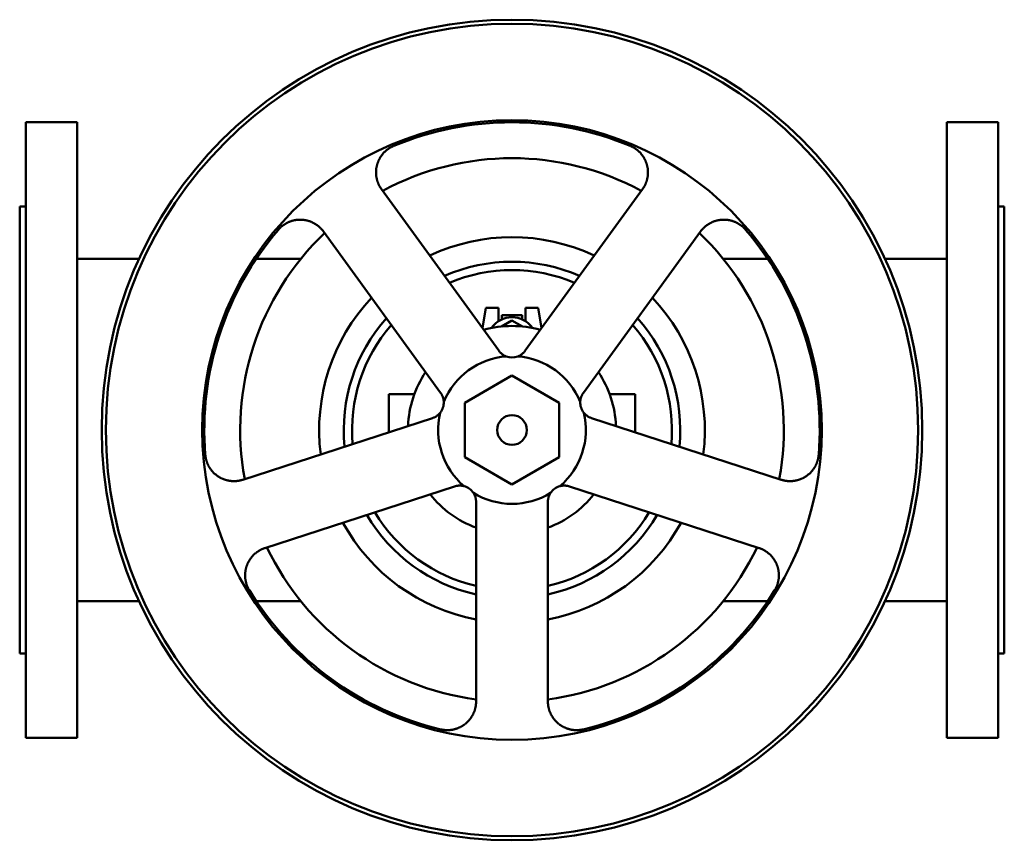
# Model space of a CAD drawing. Header units: millimetres. Extents: x 0 to 480, y -200 to 200.
import ezdxf

# ---------------------------------------------------------------- set-up
doc = ezdxf.new("R2010")
doc.units = ezdxf.units.MM
doc.layers.add('AM_0', color=7, linetype='Continuous', lineweight=30)

msp = doc.modelspace()

# ---------------------------------------------------------------- linework, layer by layer
at = {"layer": 'AM_0', "color": 7, "linetype": 'Continuous', "lineweight": 50}
for p, q in [((28, 150), (3, 150)), ((3, 150), (3, -150)), ((28, -150), (28, 150)), ((477, 150), (452, 150)), ((452, -150), (452, 150)), ((477, -150), (477, 150)), ((233.53, 38.68), (176.39, 117.32)), ((303.61, 117.32), (246.47, 38.68)), ((3, 109), (0, 109)), ((0, -109), (0, 109)), ((480, 109), (477, 109)), ((480, 109), (480, -109)), ((148.08, 96.75), (205.21, 18.11)), ((274.79, 18.11), (331.92, 96.75)), ((58.26, 83.5), (28, 83.5)), ((137.12, 83.5), (115.39, 83.5)), ((364.61, 83.5), (342.88, 83.5)), ((452, 83.5), (421.74, 83.5)), ((225.54, 49.68), (227.3, 59.5)), ((227.3, 59.5), (233.5, 59.5)), ((233.5, 59.5), (233.5, 53.09)), ((246.5, 53.09), (246.5, 59.5)), ((246.5, 59.5), (252.7, 59.5)), ((252.7, 59.5), (254.46, 49.68)), ((234.93, 50.47), (240, 53.39)), ((235, 56), (245, 56)), ((235, 53.91), (235, 56)), ((240, 53.39), (245.07, 50.47)), ((245, 53.91), (245, 56)), ((240, 26.56), (217, 13.28)), ((263, 13.28), (240, 26.56)), ((180, 17.5), (180, -1.09)), ((180, 17.5), (192.38, 17.5)), ((287.62, 17.5), (300, 17.5)), ((300, 17.5), (300, -1.09)), ((217, 13.28), (217, -13.28)), ((263, -13.28), (263, 13.28)), ((201.21, 5.8), (108.77, -24.24)), ((371.23, -24.24), (278.79, 5.8)), ((217, -13.28), (240, -26.56)), ((240, -26.56), (263, -13.28)), ((119.58, -57.53), (212.03, -27.49)), ((267.97, -27.49), (360.42, -57.53)), ((222.5, -35.1), (222.5, -132.3)), ((257.5, -132.3), (257.5, -35.1)), ((28, -83.5), (58.26, -83.5)), ((115.39, -83.5), (137.12, -83.5)), ((342.88, -83.5), (364.61, -83.5)), ((421.74, -83.5), (452, -83.5)), ((0, -109), (3, -109)), ((477, -109), (480, -109)), ((3, -150), (28, -150)), ((452, -150), (477, -150))]:
    msp.add_line(p, q, dxfattribs=at)
for points in [[(176.39, 117.32), (176.32, 117.41), (176.19, 117.6), (176.06, 117.8), (176, 117.89), (175.94, 117.99), (175.82, 118.18), (175.7, 118.37), (175.58, 118.57), (175.47, 118.76), (175.37, 118.96), (175.31, 119.06), (175.26, 119.16), (175.16, 119.36), (175.06, 119.56), (174.97, 119.77), (174.88, 119.98), (174.79, 120.19), (174.74, 120.3), (174.7, 120.4), (174.62, 120.62), (174.54, 120.83), (174.5, 120.94), (174.46, 121.05), (174.39, 121.27), (174.32, 121.5), (174.29, 121.61), (174.25, 121.72), (174.19, 121.95), (174.13, 122.17), (174.08, 122.4), (174.03, 122.63), (173.98, 122.86), (173.96, 122.98), (173.94, 123.09), (173.9, 123.33), (173.86, 123.56), (173.83, 123.79), (173.8, 124.03), (173.78, 124.26), (173.77, 124.38), (173.76, 124.5), (173.74, 124.74), (173.73, 124.97), (173.72, 125.21), (173.72, 125.45), (173.72, 125.68), (173.72, 125.8), (173.72, 125.92), (173.73, 126.16), (173.74, 126.39), (173.76, 126.63), (173.78, 126.86), (173.8, 127.1), (173.82, 127.21), (173.83, 127.33), (173.86, 127.56), (173.9, 127.79), (173.94, 128.02), (173.98, 128.25), (174.03, 128.48), (174.05, 128.59), (174.08, 128.71), (174.13, 128.93), (174.19, 129.15), (174.22, 129.27), (174.25, 129.38), (174.32, 129.6), (174.38, 129.81), (174.42, 129.92), (174.45, 130.03), (174.53, 130.24), (174.61, 130.45), (174.69, 130.67), (174.77, 130.88), (174.86, 131.09), (174.91, 131.2), (174.96, 131.3), (175.05, 131.51), (175.15, 131.72), (175.26, 131.93), (175.37, 132.14), (175.48, 132.34), (175.54, 132.45), (175.59, 132.55), (175.71, 132.75), (175.84, 132.95), (175.97, 133.16), (176.1, 133.35), (176.23, 133.55), (176.3, 133.65), (176.37, 133.74), (176.51, 133.94), (176.65, 134.13), (176.8, 134.32), (176.95, 134.5), (177.11, 134.68), (177.19, 134.77), (177.27, 134.86), (177.43, 135.04), (177.59, 135.22), (177.76, 135.39), (177.93, 135.56), (178.1, 135.73), (178.19, 135.81), (178.28, 135.89), (178.46, 136.05), (178.64, 136.21), (178.73, 136.28), (178.82, 136.36), (179.01, 136.51), (179.2, 136.66), (179.29, 136.73), (179.39, 136.8), (179.58, 136.94), (179.78, 137.08), (179.97, 137.21), (180.17, 137.34), (180.37, 137.47), (180.47, 137.53), (180.57, 137.59), (180.78, 137.71), (180.98, 137.82), (181.19, 137.93), (181.4, 138.04), (181.6, 138.14), (181.71, 138.19), (181.81, 138.24), (182.02, 138.34), (182.23, 138.43), (182.34, 138.47)], [(297.66, 138.47), (297.77, 138.43), (297.98, 138.34), (298.19, 138.24), (298.29, 138.19), (298.4, 138.14), (298.6, 138.04), (298.81, 137.93), (299.02, 137.82), (299.22, 137.71), (299.43, 137.59), (299.53, 137.53), (299.63, 137.47), (299.83, 137.34), (300.03, 137.21), (300.22, 137.08), (300.42, 136.94), (300.61, 136.8), (300.71, 136.73), (300.8, 136.66), (300.99, 136.51), (301.18, 136.36), (301.27, 136.28), (301.36, 136.21), (301.54, 136.05), (301.72, 135.89), (301.81, 135.81), (301.9, 135.73), (302.07, 135.56), (302.24, 135.39), (302.41, 135.22), (302.57, 135.04), (302.73, 134.86), (302.81, 134.77), (302.89, 134.68), (303.05, 134.5), (303.2, 134.32), (303.35, 134.13), (303.49, 133.94), (303.63, 133.74), (303.7, 133.65), (303.77, 133.55), (303.9, 133.35), (304.03, 133.16), (304.16, 132.95), (304.29, 132.75), (304.41, 132.55), (304.46, 132.45), (304.52, 132.34), (304.63, 132.14), (304.74, 131.93), (304.85, 131.72), (304.95, 131.51), (305.04, 131.3), (305.09, 131.2), (305.14, 131.09), (305.23, 130.88), (305.31, 130.67), (305.39, 130.45), (305.47, 130.24), (305.55, 130.03), (305.58, 129.92), (305.62, 129.81), (305.68, 129.6), (305.75, 129.38), (305.78, 129.27), (305.81, 129.15), (305.87, 128.93), (305.92, 128.71), (305.95, 128.59), (305.97, 128.48), (306.02, 128.25), (306.06, 128.02), (306.1, 127.79), (306.14, 127.56), (306.17, 127.33), (306.18, 127.21), (306.2, 127.1), (306.22, 126.86), (306.24, 126.63), (306.26, 126.39), (306.27, 126.16), (306.28, 125.92), (306.28, 125.8), (306.28, 125.68), (306.28, 125.45), (306.28, 125.21), (306.27, 124.97), (306.26, 124.74), (306.24, 124.5), (306.23, 124.38), (306.22, 124.26), (306.2, 124.03), (306.17, 123.79), (306.14, 123.56), (306.1, 123.33), (306.06, 123.09), (306.04, 122.98), (306.02, 122.86), (305.97, 122.63), (305.92, 122.4), (305.87, 122.17), (305.81, 121.95), (305.75, 121.72), (305.71, 121.61), (305.68, 121.5), (305.61, 121.27), (305.54, 121.05), (305.5, 120.94), (305.46, 120.83), (305.38, 120.62), (305.3, 120.4), (305.26, 120.3), (305.21, 120.19), (305.12, 119.98), (305.03, 119.77), (304.94, 119.56), (304.84, 119.36), (304.74, 119.16), (304.69, 119.06), (304.63, 118.96), (304.53, 118.76), (304.42, 118.57), (304.3, 118.37), (304.18, 118.18), (304.06, 117.99), (304, 117.89), (303.94, 117.8), (303.81, 117.6), (303.68, 117.41), (303.61, 117.32)], [(126.12, 97.63), (126.2, 97.72), (126.35, 97.89), (126.5, 98.06), (126.58, 98.14), (126.66, 98.23), (126.83, 98.39), (126.99, 98.56), (127.16, 98.72), (127.33, 98.88), (127.51, 99.03), (127.6, 99.11), (127.69, 99.19), (127.87, 99.34), (128.05, 99.49), (128.24, 99.64), (128.43, 99.78), (128.62, 99.92), (128.72, 99.99), (128.82, 100.06), (129.02, 100.19), (129.22, 100.32), (129.32, 100.38), (129.42, 100.45), (129.63, 100.57), (129.83, 100.69), (129.94, 100.75), (130.04, 100.81), (130.26, 100.92), (130.47, 101.03), (130.69, 101.14), (130.9, 101.24), (131.12, 101.34), (131.23, 101.39), (131.34, 101.43), (131.56, 101.52), (131.79, 101.61), (132.01, 101.69), (132.24, 101.77), (132.46, 101.85), (132.58, 101.88), (132.69, 101.92), (132.92, 101.98), (133.15, 102.05), (133.38, 102.11), (133.61, 102.16), (133.84, 102.21), (133.96, 102.24), (134.07, 102.26), (134.3, 102.3), (134.53, 102.34), (134.76, 102.38), (134.99, 102.41), (135.22, 102.44), (135.34, 102.45), (135.45, 102.46), (135.68, 102.48), (135.91, 102.49), (136.14, 102.51), (136.36, 102.51), (136.59, 102.52), (136.7, 102.52), (136.82, 102.52), (137.04, 102.52), (137.27, 102.51), (137.39, 102.5), (137.5, 102.5), (137.73, 102.48), (137.96, 102.47), (138.08, 102.46), (138.19, 102.44), (138.43, 102.42), (138.66, 102.39), (138.89, 102.36), (139.12, 102.32), (139.35, 102.28), (139.46, 102.25), (139.58, 102.23), (139.81, 102.18), (140.04, 102.13), (140.27, 102.07), (140.5, 102.01), (140.72, 101.94), (140.84, 101.91), (140.95, 101.87), (141.17, 101.8), (141.4, 101.73), (141.62, 101.64), (141.84, 101.56), (142.06, 101.47), (142.17, 101.43), (142.28, 101.38), (142.5, 101.29), (142.71, 101.19), (142.93, 101.08), (143.14, 100.98), (143.35, 100.87), (143.45, 100.81), (143.55, 100.76), (143.76, 100.64), (143.96, 100.52), (144.16, 100.4), (144.36, 100.27), (144.55, 100.14), (144.65, 100.08), (144.75, 100.01), (144.94, 99.88), (145.12, 99.74), (145.22, 99.67), (145.31, 99.6), (145.49, 99.46), (145.67, 99.31), (145.76, 99.24), (145.85, 99.16), (146.02, 99.01), (146.19, 98.86), (146.35, 98.71), (146.52, 98.55), (146.68, 98.39), (146.76, 98.31), (146.83, 98.23), (146.99, 98.07), (147.14, 97.9), (147.29, 97.73), (147.44, 97.56), (147.58, 97.39), (147.66, 97.3), (147.73, 97.21), (147.87, 97.03), (148.01, 96.84), (148.08, 96.75)], [(331.92, 96.75), (331.99, 96.84), (332.13, 97.03), (332.27, 97.21), (332.34, 97.3), (332.42, 97.39), (332.56, 97.56), (332.71, 97.73), (332.86, 97.9), (333.01, 98.07), (333.17, 98.23), (333.24, 98.31), (333.32, 98.39), (333.48, 98.55), (333.65, 98.71), (333.81, 98.86), (333.98, 99.01), (334.15, 99.16), (334.24, 99.24), (334.33, 99.31), (334.51, 99.46), (334.69, 99.6), (334.78, 99.67), (334.88, 99.74), (335.06, 99.88), (335.25, 100.01), (335.35, 100.08), (335.45, 100.14), (335.64, 100.27), (335.84, 100.4), (336.04, 100.52), (336.24, 100.64), (336.45, 100.76), (336.55, 100.81), (336.65, 100.87), (336.86, 100.98), (337.07, 101.08), (337.29, 101.19), (337.5, 101.29), (337.72, 101.38), (337.83, 101.43), (337.94, 101.47), (338.16, 101.56), (338.38, 101.64), (338.6, 101.73), (338.83, 101.8), (339.05, 101.87), (339.16, 101.91), (339.28, 101.94), (339.5, 102.01), (339.73, 102.07), (339.96, 102.13), (340.19, 102.18), (340.42, 102.23), (340.54, 102.25), (340.65, 102.28), (340.88, 102.32), (341.11, 102.36), (341.34, 102.39), (341.57, 102.42), (341.81, 102.44), (341.92, 102.46), (342.04, 102.47), (342.27, 102.48), (342.5, 102.5), (342.61, 102.5), (342.73, 102.51), (342.96, 102.52), (343.18, 102.52), (343.3, 102.52), (343.41, 102.52), (343.64, 102.51), (343.86, 102.51), (344.09, 102.49), (344.32, 102.48), (344.55, 102.46), (344.66, 102.45), (344.78, 102.44), (345.01, 102.41), (345.24, 102.38), (345.47, 102.34), (345.7, 102.3), (345.93, 102.26), (346.04, 102.24), (346.16, 102.21), (346.39, 102.16), (346.62, 102.11), (346.85, 102.05), (347.08, 101.98), (347.31, 101.92), (347.42, 101.88), (347.54, 101.85), (347.76, 101.77), (347.99, 101.69), (348.21, 101.61), (348.44, 101.52), (348.66, 101.43), (348.77, 101.39), (348.88, 101.34), (349.1, 101.24), (349.31, 101.14), (349.53, 101.03), (349.74, 100.92), (349.96, 100.81), (350.06, 100.75), (350.17, 100.69), (350.37, 100.57), (350.58, 100.45), (350.68, 100.38), (350.78, 100.32), (350.98, 100.19), (351.18, 100.06), (351.28, 99.99), (351.38, 99.92), (351.57, 99.78), (351.76, 99.64), (351.95, 99.49), (352.13, 99.34), (352.31, 99.19), (352.4, 99.11), (352.49, 99.03), (352.67, 98.88), (352.84, 98.72), (353.01, 98.56), (353.17, 98.39), (353.34, 98.23), (353.42, 98.14), (353.5, 98.06), (353.65, 97.89), (353.8, 97.72), (353.88, 97.63)], [(237.2, 35.89), (237.07, 35.94), (236.82, 36.04), (236.58, 36.15), (236.46, 36.21), (236.34, 36.27), (236.11, 36.39), (235.88, 36.52), (235.66, 36.66), (235.44, 36.81), (235.24, 36.96), (235.14, 37.03), (235.04, 37.11), (234.84, 37.27), (234.65, 37.43), (234.47, 37.6), (234.29, 37.78), (234.11, 37.97), (234.02, 38.07), (233.93, 38.17), (233.77, 38.37), (233.61, 38.58), (233.53, 38.68)], [(246.47, 38.68), (246.39, 38.58), (246.23, 38.37), (246.07, 38.17), (245.98, 38.07), (245.89, 37.97), (245.71, 37.78), (245.53, 37.6), (245.35, 37.43), (245.16, 37.27), (244.96, 37.11), (244.86, 37.03), (244.76, 36.96), (244.56, 36.81), (244.34, 36.66), (244.12, 36.52), (243.89, 36.39), (243.66, 36.27), (243.54, 36.21), (243.42, 36.15), (243.18, 36.04), (242.93, 35.94), (242.8, 35.89)], [(205.21, 18.11), (205.29, 18), (205.44, 17.78), (205.58, 17.56), (205.64, 17.45), (205.71, 17.34), (205.83, 17.11), (205.95, 16.88), (206.05, 16.65), (206.15, 16.42), (206.24, 16.19), (206.28, 16.07), (206.33, 15.95), (206.4, 15.71), (206.47, 15.46), (206.54, 15.2), (206.59, 14.95), (206.64, 14.69), (206.66, 14.56), (206.68, 14.42), (206.7, 14.16), (206.73, 13.89), (206.73, 13.76)], [(273.27, 13.76), (273.27, 13.89), (273.3, 14.16), (273.32, 14.42), (273.34, 14.56), (273.36, 14.69), (273.41, 14.95), (273.46, 15.2), (273.53, 15.46), (273.6, 15.71), (273.67, 15.95), (273.72, 16.07), (273.76, 16.19), (273.85, 16.42), (273.95, 16.65), (274.05, 16.88), (274.17, 17.11), (274.29, 17.34), (274.36, 17.45), (274.42, 17.56), (274.56, 17.78), (274.71, 18), (274.79, 18.11)], [(205, 8.42), (204.92, 8.32), (204.74, 8.12), (204.56, 7.92), (204.47, 7.82), (204.38, 7.73), (204.19, 7.55), (203.99, 7.37), (203.79, 7.2), (203.59, 7.04), (203.38, 6.89), (203.28, 6.82), (203.17, 6.75), (202.96, 6.61), (202.75, 6.48), (202.53, 6.36), (202.3, 6.24), (202.07, 6.13), (201.95, 6.08), (201.83, 6.03), (201.58, 5.93), (201.34, 5.84), (201.21, 5.8)], [(278.79, 5.8), (278.66, 5.84), (278.42, 5.93), (278.17, 6.03), (278.05, 6.08), (277.93, 6.13), (277.7, 6.24), (277.47, 6.36), (277.25, 6.48), (277.04, 6.61), (276.83, 6.75), (276.72, 6.82), (276.62, 6.89), (276.41, 7.04), (276.21, 7.2), (276.01, 7.37), (275.81, 7.55), (275.62, 7.73), (275.53, 7.82), (275.44, 7.92), (275.26, 8.12), (275.08, 8.32), (275, 8.42)], [(108.77, -24.24), (108.66, -24.28), (108.43, -24.34), (108.21, -24.41), (108.1, -24.44), (107.99, -24.47), (107.77, -24.52), (107.55, -24.58), (107.33, -24.62), (107.11, -24.67), (106.89, -24.71), (106.78, -24.73), (106.67, -24.75), (106.45, -24.78), (106.22, -24.81), (106, -24.84), (105.77, -24.86), (105.54, -24.88), (105.43, -24.89), (105.31, -24.9), (105.08, -24.91), (104.85, -24.92), (104.74, -24.92), (104.62, -24.92), (104.39, -24.93), (104.15, -24.92), (104.04, -24.92), (103.92, -24.92), (103.69, -24.9), (103.45, -24.89), (103.22, -24.87), (102.98, -24.85), (102.75, -24.82), (102.63, -24.81), (102.52, -24.79), (102.28, -24.76), (102.05, -24.72), (101.82, -24.68), (101.58, -24.63), (101.35, -24.58), (101.24, -24.55), (101.12, -24.53), (100.89, -24.47), (100.66, -24.41), (100.44, -24.34), (100.21, -24.27), (99.99, -24.2), (99.87, -24.16), (99.76, -24.12), (99.54, -24.04), (99.32, -23.96), (99.1, -23.87), (98.88, -23.78), (98.67, -23.68), (98.56, -23.63), (98.46, -23.58), (98.24, -23.48), (98.04, -23.37), (97.83, -23.27), (97.62, -23.15), (97.42, -23.04), (97.32, -22.98), (97.22, -22.92), (97.03, -22.8), (96.83, -22.68), (96.73, -22.61), (96.64, -22.55), (96.45, -22.42), (96.26, -22.29), (96.17, -22.22), (96.08, -22.16), (95.9, -22.02), (95.72, -21.88), (95.55, -21.74), (95.37, -21.59), (95.2, -21.44), (95.11, -21.36), (95.02, -21.29), (94.85, -21.13), (94.69, -20.97), (94.52, -20.8), (94.36, -20.64), (94.19, -20.47), (94.11, -20.38), (94.04, -20.29), (93.88, -20.12), (93.73, -19.94), (93.57, -19.75), (93.43, -19.57), (93.28, -19.38), (93.21, -19.28), (93.14, -19.19), (93, -18.99), (92.86, -18.8), (92.73, -18.6), (92.6, -18.4), (92.47, -18.19), (92.41, -18.09), (92.35, -17.99), (92.23, -17.78), (92.12, -17.57), (92, -17.36), (91.9, -17.14), (91.79, -16.93), (91.74, -16.82), (91.69, -16.71), (91.59, -16.49), (91.5, -16.27), (91.45, -16.16), (91.41, -16.04), (91.32, -15.82), (91.24, -15.6), (91.2, -15.48), (91.16, -15.37), (91.09, -15.14), (91.02, -14.92), (90.95, -14.69), (90.89, -14.46), (90.84, -14.23), (90.81, -14.11), (90.78, -14), (90.73, -13.77), (90.69, -13.54), (90.64, -13.31), (90.61, -13.08), (90.57, -12.85), (90.56, -12.74), (90.54, -12.62), (90.52, -12.39), (90.49, -12.16), (90.48, -12.05)], [(389.52, -12.05), (389.51, -12.16), (389.48, -12.39), (389.46, -12.62), (389.44, -12.74), (389.43, -12.85), (389.39, -13.08), (389.36, -13.31), (389.31, -13.54), (389.27, -13.77), (389.22, -14), (389.19, -14.11), (389.16, -14.23), (389.11, -14.46), (389.05, -14.69), (388.98, -14.92), (388.91, -15.14), (388.84, -15.37), (388.8, -15.48), (388.76, -15.6), (388.68, -15.82), (388.59, -16.04), (388.55, -16.16), (388.5, -16.27), (388.41, -16.49), (388.31, -16.71), (388.26, -16.82), (388.21, -16.93), (388.1, -17.14), (388, -17.36), (387.88, -17.57), (387.77, -17.78), (387.65, -17.99), (387.59, -18.09), (387.53, -18.19), (387.4, -18.4), (387.27, -18.6), (387.14, -18.8), (387, -18.99), (386.86, -19.19), (386.79, -19.28), (386.72, -19.38), (386.57, -19.57), (386.43, -19.75), (386.27, -19.94), (386.12, -20.12), (385.96, -20.29), (385.89, -20.38), (385.81, -20.47), (385.64, -20.64), (385.48, -20.8), (385.31, -20.97), (385.15, -21.13), (384.98, -21.29), (384.89, -21.36), (384.8, -21.44), (384.63, -21.59), (384.45, -21.74), (384.28, -21.88), (384.1, -22.02), (383.92, -22.16), (383.83, -22.22), (383.74, -22.29), (383.55, -22.42), (383.36, -22.55), (383.27, -22.61), (383.17, -22.68), (382.97, -22.8), (382.78, -22.92), (382.68, -22.98), (382.58, -23.04), (382.38, -23.15), (382.17, -23.27), (381.96, -23.37), (381.76, -23.48), (381.54, -23.58), (381.44, -23.63), (381.33, -23.68), (381.12, -23.78), (380.9, -23.87), (380.68, -23.96), (380.46, -24.04), (380.24, -24.12), (380.13, -24.16), (380.01, -24.2), (379.79, -24.27), (379.56, -24.34), (379.34, -24.41), (379.11, -24.47), (378.88, -24.53), (378.76, -24.55), (378.65, -24.58), (378.42, -24.63), (378.18, -24.68), (377.95, -24.72), (377.72, -24.76), (377.48, -24.79), (377.37, -24.81), (377.25, -24.82), (377.02, -24.85), (376.78, -24.87), (376.55, -24.89), (376.31, -24.9), (376.08, -24.92), (375.96, -24.92), (375.85, -24.92), (375.61, -24.93), (375.38, -24.92), (375.26, -24.92), (375.15, -24.92), (374.92, -24.91), (374.69, -24.9), (374.57, -24.89), (374.46, -24.88), (374.23, -24.86), (374, -24.84), (373.78, -24.81), (373.55, -24.78), (373.33, -24.75), (373.22, -24.73), (373.11, -24.71), (372.89, -24.67), (372.67, -24.62), (372.45, -24.58), (372.23, -24.52), (372.01, -24.47), (371.9, -24.44), (371.79, -24.41), (371.57, -24.34), (371.34, -24.28), (371.23, -24.24)], [(212.03, -27.49), (212.15, -27.45), (212.41, -27.38), (212.66, -27.31), (212.79, -27.28), (212.91, -27.26), (213.17, -27.21), (213.42, -27.17), (213.67, -27.14), (213.92, -27.12), (214.17, -27.1), (214.3, -27.1), (214.42, -27.1), (214.68, -27.1), (214.94, -27.11), (215.2, -27.13), (215.46, -27.16), (215.72, -27.19), (215.85, -27.21), (215.98, -27.24), (216.25, -27.29), (216.51, -27.35), (216.64, -27.39)], [(263.36, -27.39), (263.49, -27.35), (263.75, -27.29), (264.02, -27.24), (264.15, -27.21), (264.28, -27.19), (264.54, -27.16), (264.8, -27.13), (265.06, -27.11), (265.32, -27.1), (265.58, -27.1), (265.7, -27.1), (265.83, -27.1), (266.08, -27.12), (266.33, -27.14), (266.58, -27.17), (266.83, -27.21), (267.09, -27.26), (267.21, -27.28), (267.34, -27.31), (267.59, -27.38), (267.85, -27.45), (267.97, -27.49)], [(221.17, -30.68), (221.25, -30.8), (221.39, -31.02), (221.52, -31.26), (221.58, -31.37), (221.64, -31.49), (221.76, -31.73), (221.86, -31.97), (221.96, -32.21), (222.05, -32.45), (222.13, -32.7), (222.17, -32.82), (222.2, -32.94), (222.27, -33.18), (222.32, -33.43), (222.37, -33.67), (222.41, -33.93), (222.45, -34.18), (222.46, -34.31), (222.47, -34.44), (222.49, -34.7), (222.5, -34.97), (222.5, -35.1)], [(257.5, -35.1), (257.5, -34.97), (257.51, -34.7), (257.53, -34.44), (257.54, -34.31), (257.55, -34.18), (257.59, -33.93), (257.63, -33.67), (257.68, -33.43), (257.73, -33.18), (257.8, -32.94), (257.83, -32.82), (257.87, -32.7), (257.95, -32.45), (258.04, -32.21), (258.14, -31.97), (258.24, -31.73), (258.36, -31.49), (258.42, -31.37), (258.48, -31.26), (258.61, -31.02), (258.75, -30.8), (258.83, -30.68)], [(111.96, -78.13), (111.9, -78.04), (111.78, -77.84), (111.67, -77.64), (111.61, -77.54), (111.56, -77.44), (111.45, -77.23), (111.35, -77.02), (111.24, -76.81), (111.15, -76.6), (111.05, -76.38), (111, -76.27), (110.96, -76.17), (110.87, -75.95), (110.79, -75.72), (110.71, -75.5), (110.63, -75.28), (110.55, -75.05), (110.52, -74.93), (110.48, -74.82), (110.42, -74.59), (110.36, -74.36), (110.33, -74.24), (110.3, -74.13), (110.24, -73.89), (110.19, -73.66), (110.17, -73.54), (110.15, -73.42), (110.11, -73.19), (110.07, -72.95), (110.03, -72.71), (110, -72.47), (109.98, -72.23), (109.97, -72.12), (109.96, -72), (109.94, -71.76), (109.92, -71.52), (109.91, -71.28), (109.91, -71.04), (109.91, -70.8), (109.91, -70.68), (109.91, -70.56), (109.92, -70.32), (109.93, -70.09), (109.94, -69.85), (109.96, -69.61), (109.98, -69.38), (110, -69.26), (110.01, -69.14), (110.04, -68.91), (110.08, -68.68), (110.11, -68.45), (110.16, -68.22), (110.2, -67.99), (110.22, -67.88), (110.25, -67.77), (110.3, -67.54), (110.36, -67.32), (110.42, -67.1), (110.48, -66.89), (110.54, -66.67), (110.58, -66.56), (110.61, -66.45), (110.69, -66.24), (110.76, -66.02), (110.8, -65.91), (110.84, -65.81), (110.93, -65.59), (111.02, -65.38), (111.06, -65.27), (111.11, -65.17), (111.21, -64.95), (111.31, -64.74), (111.41, -64.53), (111.52, -64.33), (111.63, -64.12), (111.68, -64.02), (111.74, -63.91), (111.86, -63.71), (111.98, -63.51), (112.11, -63.31), (112.24, -63.11), (112.37, -62.92), (112.44, -62.82), (112.5, -62.72), (112.64, -62.53), (112.78, -62.34), (112.93, -62.15), (113.08, -61.97), (113.23, -61.79), (113.31, -61.7), (113.38, -61.61), (113.54, -61.43), (113.7, -61.26), (113.87, -61.09), (114.03, -60.92), (114.2, -60.75), (114.29, -60.67), (114.37, -60.59), (114.55, -60.43), (114.72, -60.28), (114.9, -60.12), (115.08, -59.97), (115.26, -59.83), (115.36, -59.76), (115.45, -59.69), (115.64, -59.55), (115.82, -59.41), (115.92, -59.34), (116.02, -59.28), (116.21, -59.15), (116.4, -59.02), (116.5, -58.96), (116.6, -58.9), (116.79, -58.79), (116.99, -58.67), (117.19, -58.56), (117.39, -58.45), (117.59, -58.35), (117.69, -58.3), (117.79, -58.25), (117.99, -58.15), (118.19, -58.06), (118.4, -57.97), (118.61, -57.88), (118.82, -57.8), (118.93, -57.76), (119.04, -57.72), (119.25, -57.64), (119.47, -57.56), (119.58, -57.53)], [(360.42, -57.53), (360.53, -57.56), (360.75, -57.64), (360.96, -57.72), (361.07, -57.76), (361.18, -57.8), (361.39, -57.88), (361.6, -57.97), (361.81, -58.06), (362.01, -58.15), (362.21, -58.25), (362.31, -58.3), (362.41, -58.35), (362.61, -58.45), (362.81, -58.56), (363.01, -58.67), (363.21, -58.79), (363.4, -58.9), (363.5, -58.96), (363.6, -59.02), (363.79, -59.15), (363.98, -59.28), (364.08, -59.34), (364.18, -59.41), (364.36, -59.55), (364.55, -59.69), (364.64, -59.76), (364.74, -59.83), (364.92, -59.97), (365.1, -60.12), (365.28, -60.28), (365.45, -60.43), (365.63, -60.59), (365.71, -60.67), (365.8, -60.75), (365.97, -60.92), (366.13, -61.09), (366.3, -61.26), (366.46, -61.43), (366.62, -61.61), (366.69, -61.7), (366.77, -61.79), (366.92, -61.97), (367.07, -62.15), (367.22, -62.34), (367.36, -62.53), (367.5, -62.72), (367.56, -62.82), (367.63, -62.92), (367.76, -63.11), (367.89, -63.31), (368.02, -63.51), (368.14, -63.71), (368.26, -63.91), (368.32, -64.02), (368.37, -64.12), (368.48, -64.33), (368.59, -64.53), (368.69, -64.74), (368.79, -64.95), (368.89, -65.17), (368.94, -65.27), (368.98, -65.38), (369.07, -65.59), (369.16, -65.81), (369.2, -65.91), (369.24, -66.02), (369.31, -66.24), (369.39, -66.45), (369.42, -66.56), (369.46, -66.67), (369.52, -66.89), (369.58, -67.1), (369.64, -67.32), (369.7, -67.54), (369.75, -67.77), (369.78, -67.88), (369.8, -67.99), (369.84, -68.22), (369.89, -68.45), (369.92, -68.68), (369.96, -68.91), (369.99, -69.14), (370, -69.26), (370.02, -69.38), (370.04, -69.61), (370.06, -69.85), (370.07, -70.09), (370.08, -70.32), (370.09, -70.56), (370.09, -70.68), (370.09, -70.8), (370.09, -71.04), (370.09, -71.28), (370.08, -71.52), (370.06, -71.76), (370.04, -72), (370.03, -72.12), (370.02, -72.23), (370, -72.47), (369.97, -72.71), (369.93, -72.95), (369.89, -73.19), (369.85, -73.42), (369.83, -73.54), (369.81, -73.66), (369.76, -73.89), (369.7, -74.13), (369.67, -74.24), (369.64, -74.36), (369.58, -74.59), (369.52, -74.82), (369.48, -74.93), (369.45, -75.05), (369.37, -75.28), (369.29, -75.5), (369.21, -75.72), (369.13, -75.95), (369.04, -76.17), (369, -76.27), (368.95, -76.38), (368.85, -76.6), (368.76, -76.81), (368.65, -77.02), (368.55, -77.23), (368.44, -77.44), (368.39, -77.54), (368.33, -77.64), (368.22, -77.84), (368.1, -78.04), (368.04, -78.13)], [(222.5, -132.3), (222.5, -132.42), (222.5, -132.65), (222.49, -132.88), (222.48, -132.99), (222.48, -133.11), (222.46, -133.34), (222.44, -133.56), (222.42, -133.79), (222.4, -134.01), (222.37, -134.23), (222.35, -134.34), (222.33, -134.45), (222.3, -134.68), (222.26, -134.9), (222.21, -135.12), (222.17, -135.34), (222.11, -135.57), (222.09, -135.68), (222.06, -135.79), (222, -136.01), (221.94, -136.23), (221.9, -136.35), (221.87, -136.46), (221.8, -136.68), (221.72, -136.9), (221.68, -137.01), (221.65, -137.12), (221.56, -137.34), (221.48, -137.56), (221.39, -137.77), (221.29, -137.99), (221.2, -138.2), (221.15, -138.31), (221.09, -138.42), (220.99, -138.63), (220.88, -138.84), (220.77, -139.05), (220.65, -139.25), (220.53, -139.46), (220.47, -139.56), (220.41, -139.66), (220.28, -139.86), (220.16, -140.06), (220.02, -140.25), (219.89, -140.45), (219.75, -140.64), (219.68, -140.73), (219.6, -140.83), (219.46, -141.01), (219.31, -141.2), (219.16, -141.38), (219, -141.56), (218.85, -141.73), (218.77, -141.82), (218.69, -141.9), (218.53, -142.07), (218.36, -142.24), (218.19, -142.4), (218.02, -142.56), (217.85, -142.72), (217.77, -142.8), (217.68, -142.87), (217.5, -143.02), (217.33, -143.17), (217.24, -143.24), (217.15, -143.31), (216.96, -143.45), (216.78, -143.59), (216.69, -143.66), (216.6, -143.72), (216.41, -143.85), (216.23, -143.98), (216.03, -144.1), (215.84, -144.22), (215.64, -144.34), (215.54, -144.4), (215.44, -144.46), (215.24, -144.57), (215.04, -144.68), (214.83, -144.79), (214.62, -144.89), (214.41, -144.99), (214.3, -145.04), (214.19, -145.09), (213.98, -145.19), (213.76, -145.28), (213.54, -145.36), (213.32, -145.45), (213.09, -145.53), (212.98, -145.57), (212.87, -145.6), (212.64, -145.68), (212.41, -145.74), (212.18, -145.81), (211.95, -145.87), (211.71, -145.93), (211.6, -145.95), (211.48, -145.98), (211.25, -146.03), (211.01, -146.08), (210.77, -146.12), (210.54, -146.15), (210.3, -146.19), (210.18, -146.2), (210.06, -146.21), (209.82, -146.24), (209.58, -146.26), (209.46, -146.27), (209.34, -146.28), (209.1, -146.29), (208.86, -146.3), (208.74, -146.3), (208.63, -146.3), (208.39, -146.3), (208.15, -146.3), (207.91, -146.29), (207.67, -146.28), (207.44, -146.26), (207.32, -146.25), (207.2, -146.24), (206.97, -146.22), (206.74, -146.19), (206.5, -146.16), (206.27, -146.12), (206.05, -146.08), (205.93, -146.06), (205.82, -146.04), (205.59, -146), (205.37, -145.95), (205.26, -145.92)], [(274.74, -145.92), (274.63, -145.95), (274.41, -146), (274.18, -146.04), (274.07, -146.06), (273.95, -146.08), (273.73, -146.12), (273.5, -146.16), (273.26, -146.19), (273.03, -146.22), (272.8, -146.24), (272.68, -146.25), (272.56, -146.26), (272.33, -146.28), (272.09, -146.29), (271.85, -146.3), (271.61, -146.3), (271.37, -146.3), (271.26, -146.3), (271.14, -146.3), (270.9, -146.29), (270.66, -146.28), (270.54, -146.27), (270.42, -146.26), (270.18, -146.24), (269.94, -146.21), (269.82, -146.2), (269.7, -146.19), (269.46, -146.15), (269.23, -146.12), (268.99, -146.08), (268.75, -146.03), (268.52, -145.98), (268.4, -145.95), (268.29, -145.93), (268.05, -145.87), (267.82, -145.81), (267.59, -145.74), (267.36, -145.68), (267.13, -145.6), (267.02, -145.57), (266.91, -145.53), (266.68, -145.45), (266.46, -145.36), (266.24, -145.28), (266.02, -145.19), (265.81, -145.09), (265.7, -145.04), (265.59, -144.99), (265.38, -144.89), (265.17, -144.79), (264.96, -144.68), (264.76, -144.57), (264.56, -144.46), (264.46, -144.4), (264.36, -144.34), (264.16, -144.22), (263.97, -144.1), (263.77, -143.98), (263.59, -143.85), (263.4, -143.72), (263.31, -143.66), (263.22, -143.59), (263.04, -143.45), (262.85, -143.31), (262.76, -143.24), (262.67, -143.17), (262.5, -143.02), (262.32, -142.87), (262.23, -142.8), (262.15, -142.72), (261.98, -142.56), (261.81, -142.4), (261.64, -142.24), (261.47, -142.07), (261.31, -141.9), (261.23, -141.82), (261.15, -141.73), (261, -141.56), (260.84, -141.38), (260.69, -141.2), (260.54, -141.01), (260.4, -140.83), (260.32, -140.73), (260.25, -140.64), (260.11, -140.45), (259.98, -140.25), (259.84, -140.06), (259.72, -139.86), (259.59, -139.66), (259.53, -139.56), (259.47, -139.46), (259.35, -139.25), (259.23, -139.05), (259.12, -138.84), (259.01, -138.63), (258.91, -138.42), (258.85, -138.31), (258.8, -138.2), (258.71, -137.99), (258.61, -137.77), (258.52, -137.56), (258.44, -137.34), (258.35, -137.12), (258.32, -137.01), (258.28, -136.9), (258.2, -136.68), (258.13, -136.46), (258.1, -136.35), (258.06, -136.23), (258, -136.01), (257.94, -135.79), (257.91, -135.68), (257.89, -135.57), (257.83, -135.34), (257.79, -135.12), (257.74, -134.9), (257.7, -134.68), (257.67, -134.45), (257.65, -134.34), (257.63, -134.23), (257.6, -134.01), (257.58, -133.79), (257.56, -133.56), (257.54, -133.34), (257.52, -133.11), (257.52, -132.99), (257.51, -132.88), (257.5, -132.65), (257.5, -132.42), (257.5, -132.3)]]:
    msp.add_lwpolyline(points, dxfattribs=at)
for radius in [200, 198, 151, 7.25]:
    msp.add_circle((240, 0), radius, dxfattribs=at)
for centre, radius, start, end in [((240, 0), 150, 67.3923, 112.6077), ((240, 0), 132.5, 61.5895, 118.4105), ((240, 0), 150, 139.3923, 184.6077), ((240, 0), 150, 355.3923, 40.6077), ((240, 0), 132.5, 133.5895, 190.4105), ((240, 0), 94, 64.7294, 115.2706), ((240, 0), 132.5, 349.5895, 46.4105), ((240, 0), 82, 66.3225, 113.6775), ((240, 0), 77.98, 66.9684, 113.0316), ((240, 0), 94, 136.7294, 187.2706), ((240, 0), 94, 352.7294, 43.2706), ((240, 0), 82, 138.3225, 185.6775), ((240, 43), 12, 34.163, 145.837), ((240, 0), 82, 354.3225, 41.6775), ((240, 0), 77.98, 138.9684, 185.0316), ((240, 0), 50.72, 74.1837, 105.8163), ((240, 0), 77.98, 354.9684, 41.0316), ((240, 0), 36, 94.467, 157.533), ((240, 43.38), 8, 249.483, 290.517), ((240, 0), 36, 22.467, 85.533), ((240, 0), 50.72, 146.1837, 177.8163), ((240, 0), 50.72, 2.1837, 33.8163), ((198.74, 13.41), 8, 321.483, 2.517), ((281.26, 13.41), 8, 177.483, 218.517), ((240, 0), 36, 166.467, 229.533), ((240, 0), 36, 310.467, 13.533), ((214.5, -35.1), 8, 33.483, 74.517), ((265.5, -35.1), 8, 105.483, 146.517), ((240, 0), 50.72, 218.1837, 249.8163), ((240, 0), 36, 238.467, 301.533), ((240, 0), 50.72, 290.1837, 321.8163), ((240, 0), 82, 210.3225, 257.6775), ((240, 0), 77.98, 210.9684, 257.0316), ((240, 0), 77.98, 282.9684, 329.0316), ((240, 0), 82, 282.3225, 329.6775), ((240, 0), 94, 208.7294, 259.2706), ((240, 0), 94, 280.7294, 331.2706), ((240, 0), 132.5, 205.5895, 262.4105), ((240, 0), 132.5, 277.5895, 334.4105), ((240, 0), 150, 211.3923, 256.6077), ((240, 0), 150, 283.3923, 328.6077)]:
    msp.add_arc(centre, radius, start, end, dxfattribs=at)

doc.saveas('drawing.dxf')
